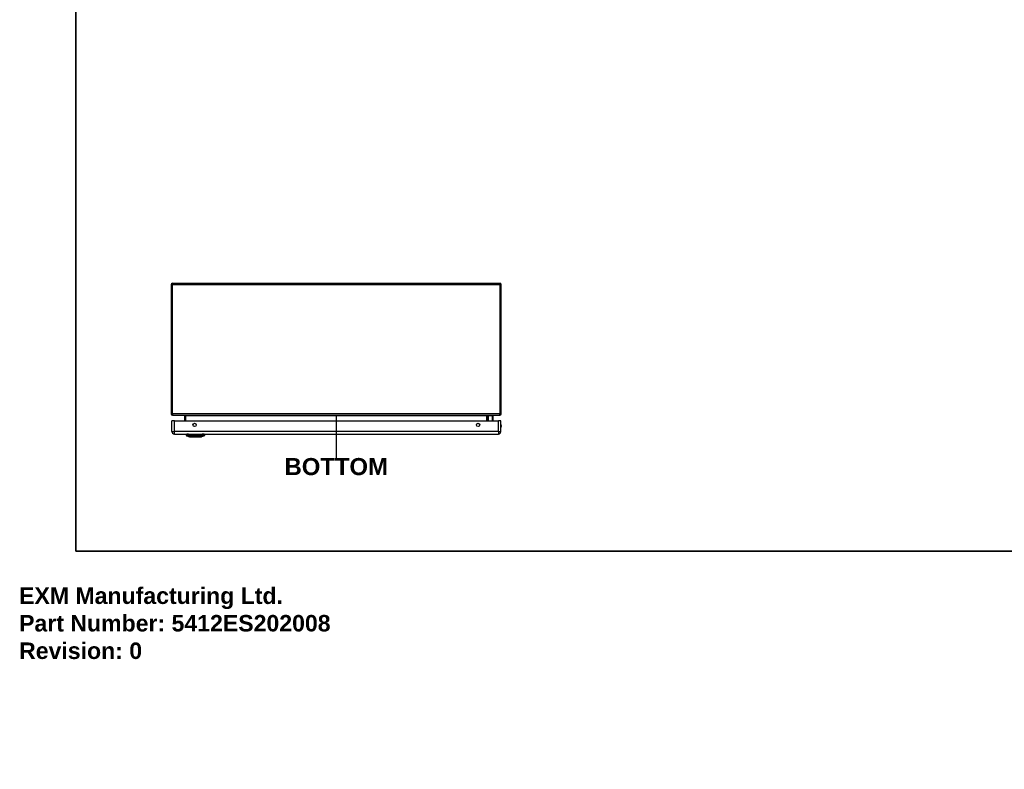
# Model space of a CAD drawing. Header units: inches. Extents: x 0 to 144, y -11 to 93.
# Tile 1 of 14: x 0 to 60, y -11 to 34. Entities that reach past the tile are written whole.
import ezdxf

# ---------------------------------------------------------------- set-up
doc = ezdxf.new("R2010")
doc.units = ezdxf.units.IN
doc.header["$LTSCALE"] = 8.616264
doc.header["$MEASUREMENT"] = 0
doc.layers.get('0').update_dxf_attribs({"lineweight": 25})
for name, color, linetype, lineweight in [('Sketch Geometry(ANSI)', 7, 'Continuous', 25), ('Symbols(ANSI)', 7, 'Continuous', 25), ('Visible Edges(ANSI)', 7, 'Continuous', 25), ('Visible Tangent Edges(ANSI)', 7, 'Continuous', 25)]:
    doc.layers.add(name, color=color, linetype=linetype, lineweight=lineweight)
doc.styles.add('Current-ANSI', font='arial.ttf')
doc.styles.add('Dimension-ANSI', font='arialbd.ttf')
doc.styles.get("Standard").update_dxf_attribs({"font": 'arialbd.ttf'})

# ---------------------------------------------------------------- blocks, each defined once
blk = doc.blocks.new('BOTTOM')
at = {"layer": 'Sketch Geometry(ANSI)'}
blk.add_line((0, 0.15), (0, -0.15), dxfattribs=at)
at = {"layer": 'Symbols(ANSI)', "color": 7, "insert": (0, -0.2119), "char_height": 0.12, "attachment_point": 5, "style": 'Dimension-ANSI'}
blk.add_mtext('\\fArial|b1|i0;BOTTOM', dxfattribs=at)
blk = doc.blocks.new('Borders 1_EXM - B (Inch)')
at = {"layer": 'Sketch Geometry(ANSI)', "linetype": 'Continuous', "lineweight": 35}
for p, q in [((0.3979, 10.5665), (0.3979, 0.2545)), ((0.3979, 0.2545), (16.3979, 0.2545))]:
    blk.add_line(p, q, dxfattribs=at)
at = {"layer": 'Symbols(ANSI)', "color": 7, "style": 'Current-ANSI'}
blk.add_attdef('FILENAME_AND_PATH_001', (6.0203, 10.7181), '', height=0.09, dxfattribs=at)

msp = doc.modelspace()

# ---------------------------------------------------------------- linework, layer by layer
at = {"layer": 'Visible Edges(ANSI)'}
for p, q in [((9.2085, 18.351), (9.2085, 10.5182)), ((9.2925, 18.435), (29.1265, 18.435)), ((29.2106, 10.5182), (29.2106, 18.351)), ((9.2925, 10.4342), (29.0425, 10.4342)), ((10.0217, 10.4031), (10.0217, 10.0996)), ((28.3973, 10.0996), (28.3973, 10.4031)), ((28.4031, 10.3587), (28.4427, 10.3984)), ((28.6729, 10.4041), (28.4567, 10.4041)), ((28.6923, 10.1566), (28.6813, 10.0996)), ((28.6926, 10.3845), (28.6926, 10.1603)), ((29.0425, 10.4342), (29.1265, 10.4342)), ((9.2589, 9.4456), (9.2589, 10.0996)), ((9.4049, 10.0996), (9.2589, 10.0996)), ((9.4049, 10.0996), (29.0329, 10.0996)), ((29.1789, 10.0996), (29.0329, 10.0996)), ((29.1789, 9.4456), (29.1789, 10.0996)), ((9.4049, 9.2995), (29.0329, 9.2995)), ((10.0924, 9.2838), (10.1605, 9.2838)), ((10.3261, 9.1292), (10.1521, 9.1969)), ((10.2712, 9.2838), (10.1605, 9.2838)), ((10.2712, 9.2838), (11.0948, 9.2838)), ((10.2834, 9.2877), (10.2834, 9.2995)), ((10.9757, 9.124), (10.3903, 9.124)), ((11.2139, 9.1969), (11.0399, 9.1292)), ((11.0669, 9.2877), (11.0669, 9.2995)), ((11.2056, 9.2838), (11.0948, 9.2838)), ((11.2056, 9.2838), (11.2736, 9.2838))]:
    msp.add_line(p, q, dxfattribs=at)
at = {"layer": 'Visible Edges(ANSI)', "flags": 128}
msp.add_lwpolyline([(10.3279, 9.1289), (10.3283, 9.1289), (10.3296, 9.1289), (10.3317, 9.1289), (10.3347, 9.1289), (10.3385, 9.1289), (10.3432, 9.1289), (10.3486, 9.1288), (10.3549, 9.1288), (10.3619, 9.1288), (10.3697, 9.1288), (10.3783, 9.1288), (10.3877, 9.1288), (10.3978, 9.1287), (10.4085, 9.1287), (10.4199, 9.1287), (10.4319, 9.1287), (10.4445, 9.1287), (10.4577, 9.1287), (10.4714, 9.1287), (10.4856, 9.1288), (10.5003, 9.1288), (10.5155, 9.1288), (10.5312, 9.1288), (10.5472, 9.1288), (10.5635, 9.1288), (10.5801, 9.1289), (10.5969, 9.1289), (10.6139, 9.1289), (10.631, 9.1289), (10.6484, 9.1289), (10.6658, 9.1289), (10.6833, 9.1289), (10.7008, 9.1289), (10.7183, 9.1289), (10.7355, 9.1289), (10.7527, 9.1289), (10.7696, 9.1289), (10.7865, 9.1289), (10.8031, 9.1288), (10.8194, 9.1288), (10.8354, 9.1288), (10.851, 9.1288), (10.8662, 9.1288), (10.8809, 9.1288), (10.8951, 9.1287), (10.9088, 9.1287), (10.9219, 9.1287), (10.9345, 9.1287), (10.9465, 9.1287), (10.9578, 9.1287), (10.9685, 9.1287), (10.9784, 9.1288), (10.9877, 9.1288), (10.9963, 9.1288), (11.0041, 9.1288), (11.0112, 9.1288), (11.0175, 9.1288), (11.0229, 9.1289), (11.0276, 9.1289), (11.0314, 9.1289), (11.0343, 9.1289), (11.0365, 9.1289), (11.0377, 9.1289), (11.0382, 9.1289)], dxfattribs=at)
at = {"layer": 'Visible Edges(ANSI)'}
for centre in [(10.634, 9.8496), (27.8038, 9.8496)]:
    msp.add_circle(centre, 0.1015, dxfattribs=at)
for centre, radius, start, end in [((9.2925, 18.351), 0.084, 90, 180), ((29.1265, 18.351), 0.084, 0, 90), ((9.2925, 10.5182), 0.084, 180, 270), ((9.9907, 10.4031), 0.031, 0, 90), ((28.4283, 10.4031), 0.031, 90, 180), ((28.417, 10.3448), 0.0197, 135, 180), ((28.4567, 10.3845), 0.0197, 90, 135), ((28.6729, 10.3845), 0.0197, 0, 90), ((28.6729, 10.1603), 0.0197, 349.059111, 0), ((29.1265, 10.5182), 0.084, 270, 0), ((29.0259, 9.7916), 0.1875, 324.68636, 35.31364), ((9.4049, 9.4456), 0.146, 180, 270), ((10.2094, 9.3001), 0.1181, 187.941297, 240.27088), ((10.1557, 9.2061), 0.00984, 240.27088, 248.749494), ((10.2637, 9.2877), 0.0197, 348.463041, 0), ((10.3279, 9.1338), 0.00492, 248.749494, 269.791232), ((10.3903, 9.1358), 0.0118, 216.650699, 270), ((10.9757, 9.1358), 0.0118, 270, 323.349301), ((11.0382, 9.1338), 0.00492, 270.208768, 291.250506), ((11.0866, 9.2877), 0.0197, 180, 191.536959), ((11.2103, 9.2061), 0.00984, 291.250506, 299.72912), ((11.1566, 9.3001), 0.1181, 299.72912, 352.058703), ((29.0329, 9.4456), 0.146, 270, 0)]:
    msp.add_arc(centre, radius, start, end, dxfattribs=at)
at = {"layer": 'Visible Tangent Edges(ANSI)'}
for p, q in [((9.2925, 18.351), (9.2085, 18.351)), ((9.2925, 18.435), (9.2925, 18.351)), ((9.2925, 10.5182), (9.2925, 18.351)), ((9.2925, 18.351), (29.1265, 18.351)), ((29.1265, 18.435), (29.1265, 18.351)), ((29.1265, 18.351), (29.2106, 18.351)), ((29.1265, 18.351), (29.1265, 10.5182)), ((9.2925, 10.5182), (9.2085, 10.5182)), ((29.1265, 10.5182), (9.2925, 10.5182)), ((9.2925, 10.5182), (9.2925, 10.4342)), ((10.1057, 10.4031), (10.0217, 10.4031)), ((10.1057, 10.4342), (10.1057, 10.4031)), ((10.1057, 10.0996), (10.1057, 10.4031)), ((28.3133, 10.4031), (10.1057, 10.4031)), ((28.3133, 10.4031), (28.3133, 10.4342)), ((28.3973, 10.4031), (28.3133, 10.4031)), ((28.3133, 10.4031), (28.3133, 10.0996)), ((28.4567, 10.4041), (28.417, 10.3629)), ((28.417, 10.3629), (28.417, 10.0996)), ((28.6597, 10.0996), (28.6729, 10.1708)), ((28.6729, 10.1708), (28.6729, 10.4041)), ((29.1265, 10.5182), (29.2106, 10.5182)), ((29.1265, 10.4342), (29.1265, 10.5182)), ((9.4049, 9.4456), (9.4049, 10.0996)), ((29.0329, 9.4456), (29.0329, 10.0996)), ((9.2589, 9.4456), (9.4049, 9.4456)), ((29.0329, 9.4456), (9.4049, 9.4456)), ((9.4049, 9.2995), (9.4049, 9.4456)), ((10.1521, 9.1969), (10.3261, 9.1292)), ((10.2173, 9.1968), (10.2175, 9.1968)), ((10.2834, 9.2877), (11.0665, 9.2877)), ((10.2906, 9.1968), (10.291, 9.1968)), ((11.0665, 9.2995), (11.0665, 9.2877)), ((11.0665, 9.2877), (11.0669, 9.2877)), ((11.075, 9.1968), (11.0755, 9.1968)), ((11.1486, 9.1968), (11.1487, 9.1968)), ((29.0329, 9.4456), (29.0329, 9.2995)), ((29.0329, 9.4456), (29.1789, 9.4456))]:
    msp.add_line(p, q, dxfattribs=at)
at = {"layer": 'Visible Tangent Edges(ANSI)', "flags": 128}
for points in [[(10.2154, 9.1978), (10.2102, 9.1977), (10.2052, 9.1977), (10.2004, 9.1977), (10.1958, 9.1977), (10.1915, 9.1977), (10.1873, 9.1977), (10.1834, 9.1977), (10.1797, 9.1977), (10.1762, 9.1976), (10.1729, 9.1976), (10.1699, 9.1976), (10.1671, 9.1976), (10.1645, 9.1976), (10.1621, 9.1976), (10.1599, 9.1976), (10.158, 9.1976), (10.1563, 9.1976), (10.1549, 9.1976), (10.1536, 9.1975), (10.1526, 9.1975), (10.1518, 9.1975), (10.1513, 9.1975), (10.1509, 9.1975), (10.1508, 9.1975)], [(10.1521, 9.1969), (10.1522, 9.1969), (10.1526, 9.1969), (10.1532, 9.1969), (10.154, 9.1969), (10.155, 9.1969), (10.1562, 9.1969), (10.1577, 9.1969), (10.1594, 9.1969), (10.1614, 9.1969), (10.1635, 9.1969), (10.1659, 9.1969), (10.1686, 9.1969), (10.1714, 9.1969), (10.1745, 9.1969), (10.1778, 9.1969), (10.1813, 9.1969), (10.1851, 9.1969), (10.189, 9.1969), (10.1932, 9.1969), (10.1976, 9.1968), (10.2022, 9.1968), (10.207, 9.1968), (10.212, 9.1968), (10.2173, 9.1968)], [(10.2899, 9.1978), (10.2856, 9.1978), (10.2814, 9.1978), (10.2772, 9.1978), (10.2731, 9.1978), (10.2691, 9.1978), (10.2652, 9.1978), (10.2614, 9.1978), (10.2577, 9.1978), (10.2541, 9.1978), (10.2506, 9.1978), (10.2472, 9.1978), (10.2439, 9.1978), (10.2407, 9.1978), (10.2377, 9.1978), (10.2348, 9.1978), (10.232, 9.1978), (10.2294, 9.1978), (10.227, 9.1978), (10.2247, 9.1978), (10.2225, 9.1978), (10.2205, 9.1978), (10.2186, 9.1978), (10.2169, 9.1978), (10.2154, 9.1978)], [(10.2175, 9.1968), (10.219, 9.1968), (10.2207, 9.1968), (10.2226, 9.1968), (10.2246, 9.1968), (10.2267, 9.1968), (10.229, 9.1968), (10.2314, 9.1968), (10.234, 9.1968), (10.2367, 9.1968), (10.2396, 9.1968), (10.2425, 9.1968), (10.2456, 9.1968), (10.2488, 9.1968), (10.2521, 9.1968), (10.2556, 9.1968), (10.2591, 9.1968), (10.2627, 9.1968), (10.2665, 9.1968), (10.2703, 9.1968), (10.2742, 9.1968), (10.2782, 9.1968), (10.2823, 9.1968), (10.2864, 9.1968), (10.2906, 9.1968)], [(11.0762, 9.1978), (11.0445, 9.1977), (11.0125, 9.1977), (10.9802, 9.1977), (10.9476, 9.1977), (10.9148, 9.1976), (10.8819, 9.1976), (10.8488, 9.1976), (10.8155, 9.1976), (10.7822, 9.1976), (10.7489, 9.1975), (10.7156, 9.1975), (10.6823, 9.1975), (10.649, 9.1975), (10.6157, 9.1975), (10.5825, 9.1976), (10.5493, 9.1976), (10.5163, 9.1976), (10.4834, 9.1976), (10.4506, 9.1976), (10.418, 9.1977), (10.3856, 9.1977), (10.3535, 9.1977), (10.3215, 9.1977), (10.2899, 9.1978)], [(10.291, 9.1968), (10.3225, 9.1968), (10.3544, 9.1968), (10.3864, 9.1969), (10.4187, 9.1969), (10.4512, 9.1969), (10.4839, 9.1969), (10.5167, 9.1969), (10.5496, 9.1969), (10.5827, 9.1969), (10.6159, 9.1969), (10.6491, 9.1969), (10.6823, 9.1969), (10.7155, 9.1969), (10.7488, 9.1969), (10.782, 9.1969), (10.8152, 9.1969), (10.8484, 9.1969), (10.8814, 9.1969), (10.9143, 9.1969), (10.9469, 9.1969), (10.9794, 9.1969), (11.0116, 9.1968), (11.0435, 9.1968), (11.075, 9.1968)], [(10.4084, 9.1289), (10.4019, 9.1289), (10.3957, 9.1289), (10.3897, 9.1289), (10.3839, 9.129), (10.3784, 9.129), (10.3732, 9.129), (10.3682, 9.129), (10.3635, 9.129), (10.359, 9.1291), (10.3548, 9.1291), (10.3509, 9.1291), (10.3473, 9.1291), (10.344, 9.1291), (10.3409, 9.1292), (10.3381, 9.1292), (10.3356, 9.1292), (10.3334, 9.1292), (10.3314, 9.1292), (10.3298, 9.1292), (10.3285, 9.1292), (10.3274, 9.1292), (10.3267, 9.1292), (10.3263, 9.1292), (10.3261, 9.1292)], [(10.4554, 9.1289), (10.4533, 9.1289), (10.4512, 9.1289), (10.4491, 9.1289), (10.447, 9.1289), (10.445, 9.1289), (10.4429, 9.1289), (10.4409, 9.1289), (10.4388, 9.1289), (10.4368, 9.1289), (10.4348, 9.1289), (10.4328, 9.1289), (10.4309, 9.1289), (10.4289, 9.1289), (10.427, 9.1289), (10.425, 9.1289), (10.4231, 9.1289), (10.4212, 9.1289), (10.4193, 9.1289), (10.4175, 9.1289), (10.4156, 9.1289), (10.4138, 9.1289), (10.412, 9.1289), (10.4102, 9.1289), (10.4084, 9.1289)], [(10.9106, 9.1289), (10.8945, 9.1289), (10.8776, 9.129), (10.86, 9.129), (10.8418, 9.129), (10.8231, 9.1291), (10.804, 9.1291), (10.7844, 9.1292), (10.7646, 9.1292), (10.7445, 9.1292), (10.7242, 9.1292), (10.7037, 9.1292), (10.6831, 9.1292), (10.6624, 9.1292), (10.6419, 9.1292), (10.6215, 9.1292), (10.6013, 9.1292), (10.5814, 9.1292), (10.5619, 9.1291), (10.5427, 9.1291), (10.524, 9.129), (10.5059, 9.129), (10.4884, 9.129), (10.4715, 9.1289), (10.4554, 9.1289)], [(10.9577, 9.1289), (10.9559, 9.1289), (10.9541, 9.1289), (10.9523, 9.1289), (10.9504, 9.1289), (10.9486, 9.1289), (10.9467, 9.1289), (10.9448, 9.1289), (10.943, 9.1289), (10.941, 9.1289), (10.9391, 9.1289), (10.9372, 9.1289), (10.9352, 9.1289), (10.9333, 9.1289), (10.9313, 9.1289), (10.9293, 9.1289), (10.9273, 9.1289), (10.9252, 9.1289), (10.9232, 9.1289), (10.9211, 9.1289), (10.919, 9.1289), (10.917, 9.1289), (10.9149, 9.1289), (10.9127, 9.1289), (10.9106, 9.1289)], [(11.0399, 9.1292), (11.0398, 9.1292), (11.0393, 9.1292), (11.0386, 9.1292), (11.0376, 9.1292), (11.0362, 9.1292), (11.0346, 9.1292), (11.0327, 9.1292), (11.0304, 9.1292), (11.0279, 9.1292), (11.0251, 9.1292), (11.022, 9.1291), (11.0186, 9.1291), (11.015, 9.1291), (11.011, 9.1291), (11.0068, 9.1291), (11.0024, 9.129), (10.9977, 9.129), (10.9927, 9.129), (10.9875, 9.129), (10.982, 9.129), (10.9763, 9.1289), (10.9703, 9.1289), (10.9641, 9.1289), (10.9577, 9.1289)], [(11.0755, 9.1968), (11.0797, 9.1968), (11.0838, 9.1968), (11.0878, 9.1968), (11.0918, 9.1968), (11.0957, 9.1968), (11.0996, 9.1968), (11.1033, 9.1968), (11.1069, 9.1968), (11.1105, 9.1968), (11.1139, 9.1968), (11.1172, 9.1968), (11.1204, 9.1968), (11.1235, 9.1968), (11.1265, 9.1968), (11.1293, 9.1968), (11.132, 9.1968), (11.1346, 9.1968), (11.137, 9.1968), (11.1393, 9.1968), (11.1415, 9.1968), (11.1435, 9.1968), (11.1453, 9.1968), (11.147, 9.1968), (11.1486, 9.1968)], [(11.1506, 9.1978), (11.1491, 9.1978), (11.1474, 9.1978), (11.1456, 9.1978), (11.1436, 9.1978), (11.1414, 9.1978), (11.1391, 9.1978), (11.1366, 9.1978), (11.134, 9.1978), (11.1312, 9.1978), (11.1283, 9.1978), (11.1253, 9.1978), (11.1222, 9.1978), (11.1189, 9.1978), (11.1155, 9.1978), (11.112, 9.1978), (11.1084, 9.1978), (11.1046, 9.1978), (11.1008, 9.1978), (11.0969, 9.1978), (11.0929, 9.1978), (11.0888, 9.1978), (11.0847, 9.1978), (11.0804, 9.1978), (11.0762, 9.1978)], [(11.1487, 9.1968), (11.154, 9.1968), (11.159, 9.1968), (11.1639, 9.1968), (11.1685, 9.1968), (11.1729, 9.1969), (11.1771, 9.1969), (11.181, 9.1969), (11.1847, 9.1969), (11.1883, 9.1969), (11.1915, 9.1969), (11.1946, 9.1969), (11.1975, 9.1969), (11.2001, 9.1969), (11.2025, 9.1969), (11.2046, 9.1969), (11.2066, 9.1969), (11.2083, 9.1969), (11.2098, 9.1969), (11.211, 9.1969), (11.2121, 9.1969), (11.2129, 9.1969), (11.2134, 9.1969), (11.2138, 9.1969), (11.2139, 9.1969)], [(11.2152, 9.1975), (11.2151, 9.1975), (11.2148, 9.1975), (11.2142, 9.1975), (11.2134, 9.1975), (11.2124, 9.1975), (11.2112, 9.1976), (11.2097, 9.1976), (11.208, 9.1976), (11.2061, 9.1976), (11.2039, 9.1976), (11.2016, 9.1976), (11.199, 9.1976), (11.1962, 9.1976), (11.1931, 9.1976), (11.1899, 9.1976), (11.1864, 9.1977), (11.1827, 9.1977), (11.1788, 9.1977), (11.1746, 9.1977), (11.1703, 9.1977), (11.1657, 9.1977), (11.1609, 9.1977), (11.1559, 9.1977), (11.1506, 9.1978)]]:
    msp.add_lwpolyline(points, dxfattribs=at)
at = {"layer": 'Visible Tangent Edges(ANSI)'}
for centre, radius, start, end in [((29.0259, 9.7916), 0.1678, 335.743923, 24.256077), ((10.3279, 9.1338), 0.00492, 248.749494, 269.791232)]:
    msp.add_arc(centre, radius, start, end, dxfattribs=at)
for centre, major_axis, ratio, start_param, end_param in [((28.417, 10.3448), (-0.0197, 0), 0.9174503, 4.712389, 6.2831853), ((28.417, 10.3448), (-0.0139, 0.0139), 0.8524616, 5.4183104, 6.2831853), ((28.6729, 10.1603), (0.0197, 0), 0.5334331, 0, 1.5707963), ((28.6729, 10.1603), (0.0193, -0.0037), 0.5264422, 0, 1.6722137), ((10.2712, 9.3001), (0, -0.1181), 0.9468057, 4.8509908, 5.7603476), ((10.2201, 9.2063), (0.00009, -0.00984), 0.9484053, 5.7517006, 5.9923469), ((10.3089, 9.3001), (0, -0.1181), 0.3218057, 4.8509908, 5.7603476), ((10.2915, 9.2063), (-0.00003, -0.00984), 0.3170474, 5.761322, 6.0019683), ((10.3903, 9.1358), (0, -0.0118), 0.9718197, 5.3521246, 6.2831853), ((10.9757, 9.1358), (0, -0.0118), 0.9718197, 0, 0.9310607), ((11.0854, 9.2877), (0, -0.0197), 0.9595513, 4.712389, 4.9137469), ((11.0746, 9.2063), (0.00003, -0.00984), 0.3170474, 0.281217, 0.5218633), ((11.0572, 9.3001), (0, -0.1181), 0.3218057, 0.5228377, 1.4321946), ((11.146, 9.2063), (-0.00009, -0.00984), 0.9484053, 0.2908385, 0.5314847), ((11.0948, 9.3001), (0, -0.1181), 0.9468057, 0.5228377, 1.4321946)]:
    msp.add_ellipse(centre, major_axis=major_axis, ratio=ratio, start_param=start_param, end_param=end_param, dxfattribs=at)

# ---------------------------------------------------------------- block references
at = {"xscale": 8.6162636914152, "yscale": 8.6162636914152, "zscale": 8.6162636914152}
for name, p in [('Borders 1_EXM - B (Inch)', (0, 0)), ('BOTTOM', (19.2095, 9.1451))]:
    msp.add_blockref(name, p, dxfattribs=at)

# ---------------------------------------------------------------- texts
at = {"insert": (0, 0), "char_height": 1, "attachment_point": 1}
msp.add_mtext_dynamic_manual_height_columns('EXM Manufacturing Ltd.\\PPart Number: 5412ES202008\\PRevision: 0', width=6.990976, gutter_width=1, heights=[0], dxfattribs=at).dxf.set("width", 100)

doc.saveas('drawing.dxf')
